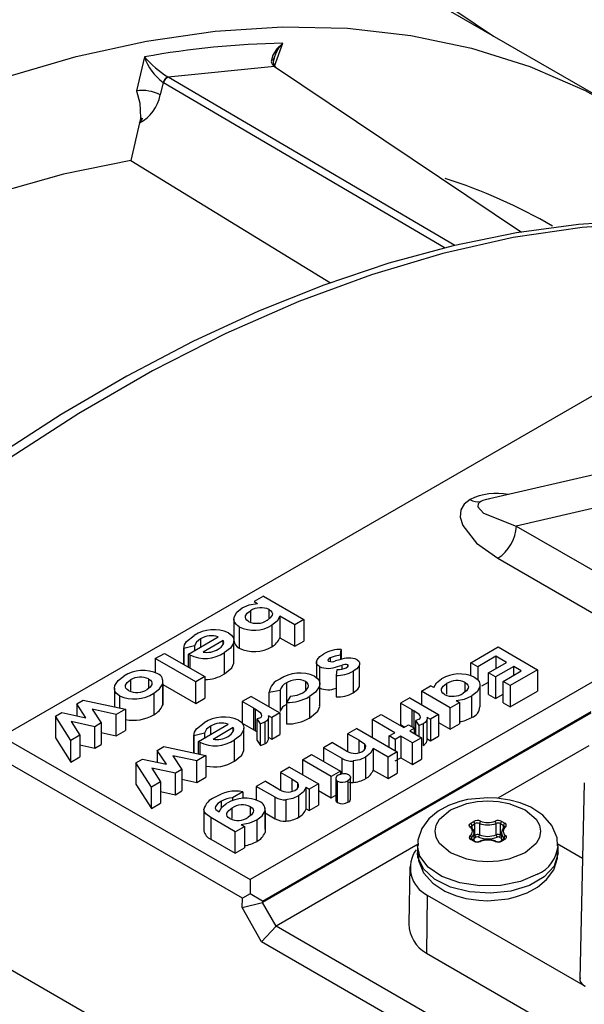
# Model space of a CAD drawing. Header units: inches. Extents: x 0 to 44, y 0 to 34.
# Tile 10 of 15: x 29.1 to 30.3, y 28.4 to 30.6. Entities that reach past the tile are written whole.
import ezdxf

# ---------------------------------------------------------------- set-up
doc = ezdxf.new("R2010")
doc.units = ezdxf.units.IN
doc.header["$LTSCALE"] = 4
doc.header["$MEASUREMENT"] = 0

msp = doc.modelspace()

# ---------------------------------------------------------------- linework, layer by layer
for p, q in [((30.42, 30.414), (30.0441, 30.6309)), ((29.6498, 30.5082), (29.6681, 30.5594)), ((29.358, 30.5287), (29.3401, 30.4528)), ((29.0378, 29.0037), (31.6352, 30.5031)), ((29.6491, 30.507), (29.4109, 30.4834)), ((29.6485, 30.5074), (29.6491, 30.507)), ((29.6491, 30.507), (30.2037, 30.1355)), ((29.6493, 30.5069), (29.6493, 30.507)), ((29.6518, 30.5062), (29.6513, 30.5066)), ((29.4109, 30.4834), (29.4103, 30.4838)), ((30.0541, 30.1056), (29.4109, 30.4834)), ((29.3995, 30.4714), (29.3929, 30.4433)), ((29.4004, 30.4709), (29.3995, 30.4714)), ((30.0319, 30.0998), (29.4004, 30.4709)), ((29.3496, 30.3917), (29.347, 30.3807)), ((29.349, 30.3919), (29.3537, 30.3902)), ((29.347, 30.3807), (29.3272, 30.2963)), ((29.3272, 30.2963), (29.7752, 30.0216)), ((30.537, 29.6308), (30.1217, 29.5347)), ((30.505, 29.5483), (30.1917, 29.4758)), ((30.1323, 29.5368), (30.1226, 29.5349)), ((30.1917, 29.4758), (30.4529, 29.3251)), ((30.15, 29.4035), (30.4225, 29.2462)), ((29.6245, 29.3183), (29.6041, 29.3065)), ((29.6041, 29.3065), (29.6111, 29.3024)), ((29.6245, 29.3183), (29.7151, 29.266)), ((29.5955, 29.2858), (29.5955, 29.262)), ((29.6377, 29.2678), (29.6377, 29.2884)), ((29.5583, 29.2678), (29.5583, 29.2196)), ((29.6947, 29.2542), (29.6612, 29.2736)), ((29.6612, 29.2736), (29.6612, 29.2253)), ((29.7151, 29.266), (29.6947, 29.2542)), ((29.7151, 29.266), (29.7151, 29.2177)), ((29.5705, 29.25), (29.5705, 29.2018)), ((29.6434, 29.2533), (29.6434, 29.2051)), ((29.6947, 29.206), (29.6947, 29.2542)), ((29.4564, 29.1885), (29.5232, 29.2271)), ((29.4836, 29.2226), (29.4836, 29.2042)), ((29.5345, 29.2192), (29.4892, 29.1931)), ((29.5345, 29.2102), (29.5345, 29.2192)), ((29.5585, 29.1699), (29.5585, 29.2182)), ((29.6612, 29.2253), (29.6947, 29.206)), ((29.6947, 29.206), (29.7151, 29.2177)), ((29.4703, 29.2071), (29.4465, 29.2007)), ((29.4465, 29.2035), (29.4465, 29.1649)), ((29.4465, 29.1649), (29.4465, 29.2007)), ((29.4703, 29.2071), (29.4703, 29.1966)), ((29.5374, 29.1439), (29.5374, 29.1921)), ((29.7976, 29.1859), (29.7992, 29.1991)), ((29.7992, 29.1991), (29.7992, 29.1763)), ((30.0895, 29.1692), (30.1507, 29.2045)), ((30.1507, 29.2045), (30.2391, 29.1535)), ((29.3822, 29.1784), (29.4026, 29.1902)), ((29.3822, 29.1784), (29.3822, 29.147)), ((29.4729, 29.1261), (29.3822, 29.1784)), ((29.4026, 29.1902), (29.4933, 29.1379)), ((29.4593, 29.1868), (29.4564, 29.1885)), ((29.4564, 29.1591), (29.4564, 29.1885)), ((29.4593, 29.1868), (29.4593, 29.1575)), ((29.744, 29.1729), (29.744, 29.1354)), ((29.7744, 29.1803), (29.7744, 29.1724)), ((29.796, 29.1758), (29.7866, 29.1734)), ((29.7976, 29.1859), (29.7976, 29.1761)), ((30.1053, 29.16), (30.0895, 29.1692)), ((30.0895, 29.1402), (30.0895, 29.1692)), ((30.1461, 29.1836), (30.1053, 29.16)), ((30.1291, 29.1463), (30.1699, 29.1698)), ((30.1699, 29.1698), (30.1461, 29.1836)), ((30.1461, 29.1836), (30.1461, 29.1561)), ((29.7502, 29.1607), (29.7502, 29.1215)), ((29.7896, 29.1538), (29.7874, 29.1405)), ((29.7909, 29.1608), (29.8013, 29.1634)), ((29.8013, 29.155), (29.8013, 29.1634)), ((29.8138, 29.1607), (29.8138, 29.1645)), ((29.8259, 29.1499), (29.8259, 29.1017)), ((29.8402, 29.1165), (29.8402, 29.1647)), ((30.1053, 29.16), (30.1053, 29.1302)), ((30.1858, 29.1607), (30.145, 29.1371)), ((30.162, 29.1273), (30.2028, 29.1509)), ((30.2391, 29.1535), (30.1779, 29.1182)), ((30.2028, 29.1509), (30.1858, 29.1607)), ((30.1858, 29.141), (30.1858, 29.1607)), ((30.2391, 29.1535), (30.2391, 29.1053)), ((29.3263, 29.1305), (29.3263, 29.1069)), ((29.3677, 29.1119), (29.3677, 29.1326)), ((29.3994, 29.0822), (29.3994, 29.1304)), ((29.4933, 29.1379), (29.4729, 29.1261)), ((29.4729, 29.0779), (29.4729, 29.1261)), ((29.4933, 29.1379), (29.4933, 29.0896)), ((30.3674, 29.1284), (29.5946, 28.6823)), ((29.719, 29.1271), (29.719, 29.1061)), ((29.7874, 29.1405), (29.7874, 29.0923)), ((30.0772, 29.104), (30.0772, 29.1247)), ((30.1146, 29.1171), (30.1291, 29.1255)), ((30.145, 29.1371), (30.1291, 29.1463)), ((30.1291, 29.0981), (30.1291, 29.1463)), ((30.145, 29.1371), (30.145, 29.0889)), ((30.162, 29.0791), (30.162, 29.1273)), ((30.1779, 29.1182), (30.162, 29.1273)), ((29.2903, 29.1121), (29.2903, 29.0703)), ((29.3987, 29.122), (29.3987, 29.0738)), ((29.3994, 29.1203), (29.4729, 29.0779)), ((29.6377, 29.1034), (29.6621, 29.1077)), ((29.6377, 29.0702), (29.6377, 29.1034)), ((29.6621, 29.1077), (29.6621, 29.0594)), ((29.6763, 29.1237), (29.6763, 29.0802)), ((29.7511, 29.0731), (29.7511, 29.1214)), ((29.9791, 29.1055), (29.9995, 29.1172)), ((30.0437, 29.0682), (29.9791, 29.1055)), ((29.9791, 29.1055), (29.9791, 29.0748)), ((30.0065, 29.1132), (29.9995, 29.1172)), ((30.0353, 29.1222), (30.0353, 29.0982)), ((30.1103, 29.0704), (30.1103, 29.1186)), ((30.1779, 29.1182), (30.1779, 29.0699)), ((30.1779, 29.0699), (30.2391, 29.1053)), ((29.2059, 29.0766), (29.2207, 29.0852)), ((29.2207, 29.0852), (29.315, 29.0651)), ((29.3019, 29.0947), (29.3019, 29.0678)), ((29.3789, 29.1006), (29.3789, 29.0524)), ((29.3987, 29.0738), (29.3991, 29.0822)), ((29.4729, 29.0779), (29.4933, 29.0896)), ((29.597, 29.0937), (29.5766, 29.0819)), ((29.6028, 29.0668), (29.5766, 29.0819)), ((29.5766, 29.0819), (29.5766, 29.0337)), ((29.597, 29.0937), (29.6616, 29.0564)), ((29.6857, 29.0938), (29.6761, 29.0799)), ((29.7276, 29.0931), (29.7276, 29.0449)), ((29.9526, 29.0902), (29.9322, 29.0784)), ((29.9526, 29.0902), (30.0172, 29.0529)), ((30.0568, 29.0841), (30.0641, 29.0799)), ((30.0916, 29.0463), (30.0916, 29.0945)), ((30.1291, 29.0981), (30.145, 29.0889)), ((30.145, 29.0889), (30.162, 29.0987)), ((29.226, 29.0458), (29.2059, 29.0766)), ((29.2059, 29.0766), (29.2059, 29.0501)), ((29.2945, 29.0532), (29.2409, 29.0647)), ((29.2409, 29.0647), (29.261, 29.0339)), ((29.315, 29.0651), (29.2945, 29.0532)), ((29.315, 29.0651), (29.315, 29.0168)), ((29.6028, 29.0668), (29.606, 29.065)), ((29.6028, 29.0186), (29.6028, 29.0668)), ((29.606, 29.065), (29.606, 29.0168)), ((29.6224, 28.6341), (30.3593, 29.0594)), ((29.6761, 29.0799), (29.6761, 29.0317)), ((29.9583, 29.0633), (29.9322, 29.0784)), ((29.9322, 29.0784), (29.9322, 29.0302)), ((29.9583, 29.0633), (29.9616, 29.0615)), ((29.9583, 29.0248), (29.9583, 29.0633)), ((29.9616, 29.0615), (29.9616, 29.023)), ((30.0437, 29.0682), (30.0641, 29.0799)), ((30.0437, 29.02), (30.0437, 29.0682)), ((30.0641, 29.0799), (30.0641, 29.0317)), ((30.162, 29.0791), (30.1779, 29.0699)), ((29.158, 29.049), (29.1724, 29.0573)), ((29.158, 29.049), (29.158, 29.0008)), ((29.1926, 28.9944), (29.158, 29.049)), ((29.1724, 29.0573), (29.226, 29.0458)), ((29.2467, 29.0256), (29.1937, 29.037)), ((29.1937, 29.037), (29.2132, 29.0063)), ((29.2945, 29.005), (29.2945, 29.0532)), ((29.618, 29.0456), (29.6108, 29.0431)), ((29.6181, 29.0318), (29.6108, 29.0431)), ((29.6108, 28.9949), (29.6108, 29.0431)), ((30.3591, 29.0561), (29.6224, 28.6309)), ((29.6355, 29.0505), (29.6435, 29.0459)), ((29.6361, 28.9967), (29.6361, 29.0449)), ((29.6616, 29.0564), (29.6435, 29.0459)), ((29.6435, 29.0459), (29.6435, 28.9977)), ((29.6616, 29.0564), (29.6616, 29.0082)), ((29.8683, 29.0415), (29.8887, 29.0533)), ((29.9193, 29.012), (29.8683, 29.0415)), ((29.8683, 29.0415), (29.8683, 29.0017)), ((29.8887, 29.0533), (29.9397, 29.0238)), ((29.9735, 29.0421), (29.9664, 29.0396)), ((29.9737, 29.0283), (29.9664, 29.0396)), ((29.9664, 29.0084), (29.9664, 29.0396)), ((29.9911, 29.047), (29.999, 29.0424)), ((29.9917, 28.9932), (29.9917, 29.0414)), ((30.0172, 29.0529), (29.999, 29.0424)), ((29.999, 29.0424), (29.999, 28.9942)), ((30.0172, 29.0529), (30.0172, 29.0046)), ((29.261, 29.0339), (29.2467, 29.0256)), ((29.2467, 28.9774), (29.2467, 29.0256)), ((29.261, 29.0339), (29.261, 28.9856)), ((29.2945, 29.005), (29.315, 29.0168)), ((29.4788, 28.9927), (29.5456, 29.0313)), ((29.506, 29.0267), (29.506, 29.0084)), ((29.5569, 29.0234), (29.5116, 28.9972)), ((29.5569, 29.0143), (29.5569, 29.0234)), ((29.5766, 29.0337), (29.6028, 29.0186)), ((29.5809, 28.9741), (29.5809, 29.0223)), ((29.6028, 29.0186), (29.606, 29.0168)), ((29.606, 29.0168), (29.6108, 29.0138)), ((29.6276, 29.0354), (29.6181, 29.0318)), ((29.6181, 28.9836), (29.6181, 29.0318)), ((29.6276, 29.0354), (29.6276, 28.9872)), ((29.8338, 29.0216), (29.8134, 29.0098)), ((29.8338, 29.0216), (29.9245, 28.9693)), ((29.9322, 29.0302), (29.9414, 29.0248)), ((29.9397, 29.0238), (29.9499, 29.0297)), ((29.9499, 29.0297), (29.9635, 29.0219)), ((29.9635, 29.0219), (29.9533, 29.016)), ((29.9533, 29.016), (29.9793, 29.0009)), ((29.9635, 29.0101), (29.9635, 29.0219)), ((29.9832, 29.0319), (29.9737, 29.0283)), ((29.9737, 29.0042), (29.9737, 29.0283)), ((29.9832, 29.0319), (29.9832, 28.9837)), ((30.0172, 29.0353), (30.0437, 29.02)), ((30.0437, 29.02), (30.0641, 29.0317)), ((29.0378, 29.0037), (29.5946, 28.6823)), ((29.158, 29.0008), (29.1926, 28.9462)), ((29.2132, 29.0063), (29.1926, 28.9944)), ((29.1926, 28.9462), (29.1926, 28.9944)), ((29.2132, 29.0063), (29.2132, 28.958)), ((29.261, 29.0122), (29.2945, 29.005)), ((29.4927, 29.0113), (29.4689, 29.0049)), ((29.4689, 29.0077), (29.4689, 28.9664)), ((29.4689, 28.9664), (29.4689, 29.0049)), ((29.4817, 28.9909), (29.4788, 28.9927)), ((29.4788, 28.9643), (29.4788, 28.9927)), ((29.4927, 29.0113), (29.4927, 29.0007)), ((29.5598, 28.9481), (29.5598, 28.9963)), ((29.6108, 28.9949), (29.6181, 28.9836)), ((29.6355, 29.0023), (29.6435, 28.9977)), ((29.6435, 28.9977), (29.6616, 29.0082)), ((29.8392, 28.995), (29.8134, 29.0098)), ((29.8134, 29.0098), (29.8134, 28.9708)), ((29.8392, 28.995), (29.8514, 28.9868)), ((29.8392, 28.9678), (29.8392, 28.995)), ((29.9068, 29.0048), (29.9193, 29.012)), ((29.9204, 28.997), (29.9068, 29.0048)), ((29.9068, 28.9795), (29.9068, 29.0048)), ((29.9329, 29.0042), (29.9204, 28.997)), ((29.9204, 28.997), (29.9204, 28.9716)), ((29.9589, 28.9891), (29.9329, 29.0042)), ((29.9329, 29.0042), (29.9329, 28.956)), ((29.9793, 29.0009), (29.9589, 28.9891)), ((29.9635, 29.0121), (29.9664, 29.0103)), ((29.9793, 29.0009), (29.9793, 28.9527)), ((29.9911, 28.9988), (29.999, 28.9942)), ((29.999, 28.9942), (30.0172, 29.0046)), ((29.5778, 28.6405), (28.9945, 28.9772)), ((29.2132, 28.9846), (29.2467, 28.9774)), ((29.2467, 28.9774), (29.261, 28.9856)), ((29.3867, 28.9723), (29.4015, 28.9808)), ((29.4069, 28.9414), (29.3867, 28.9723)), ((29.3867, 28.9723), (29.3867, 28.9457)), ((29.4015, 28.9808), (29.4958, 28.9607)), ((29.4817, 28.9909), (29.4817, 28.9637)), ((29.6181, 28.9836), (29.6276, 28.9872)), ((29.7794, 28.9902), (29.759, 28.9784)), ((29.8014, 28.954), (29.759, 28.9784)), ((29.759, 28.9784), (29.759, 28.9478)), ((29.7794, 28.9902), (29.8075, 28.974)), ((29.8514, 28.9868), (29.8514, 28.9745)), ((29.9041, 28.9575), (29.871, 28.9766)), ((29.871, 28.9766), (29.871, 28.9283)), ((29.9589, 28.9409), (29.9589, 28.9891)), ((30.3544, 28.9827), (30.1505, 28.865)), ((29.1926, 28.9462), (29.2132, 28.958)), ((29.3388, 28.9446), (29.3532, 28.9529)), ((29.3532, 28.9529), (29.4069, 28.9414)), ((29.4753, 28.9488), (29.4217, 28.9603)), ((29.4217, 28.9603), (29.4418, 28.9295)), ((29.4958, 28.9607), (29.4753, 28.9488)), ((29.4753, 28.9006), (29.4753, 28.9488)), ((29.4958, 28.9607), (29.4958, 28.9124)), ((29.7121, 28.9513), (29.7325, 28.9631)), ((29.7121, 28.9513), (29.7121, 28.9181)), ((29.7767, 28.914), (29.7121, 28.9513)), ((29.7325, 28.9631), (29.7971, 28.9258)), ((29.8014, 28.9194), (29.8014, 28.954)), ((29.8256, 28.9486), (29.8256, 28.9004)), ((29.8536, 28.9571), (29.8536, 28.9089)), ((29.9245, 28.9693), (29.9041, 28.9575)), ((29.9041, 28.9093), (29.9041, 28.9575)), ((29.9204, 28.9488), (29.9329, 28.956)), ((29.9245, 28.9693), (29.9245, 28.921)), ((29.9329, 28.956), (29.9589, 28.9409)), ((29.9589, 28.9409), (29.9793, 28.9527)), ((29.3388, 28.9446), (29.3388, 28.8964)), ((29.3735, 28.89), (29.3388, 28.9446)), ((29.4275, 28.9212), (29.3745, 28.9326)), ((29.3745, 28.9326), (29.394, 28.9019)), ((29.4418, 28.9295), (29.4275, 28.9212)), ((29.4418, 28.9295), (29.4418, 28.8813)), ((29.6833, 28.9347), (29.6629, 28.9229)), ((29.6833, 28.9347), (29.7479, 28.8974)), ((29.7971, 28.9258), (29.7767, 28.914)), ((29.7971, 28.9258), (29.7971, 28.9173)), ((29.871, 28.9283), (29.9041, 28.9093)), ((29.4275, 28.873), (29.4275, 28.9212)), ((29.4418, 28.9078), (29.4753, 28.9006)), ((29.4753, 28.9006), (29.4958, 28.9124)), ((29.6887, 28.9081), (29.6629, 28.9229)), ((29.6629, 28.9229), (29.6629, 28.8839)), ((29.6887, 28.9081), (29.7007, 28.9)), ((29.6887, 28.8826), (29.6887, 28.9081)), ((29.7767, 28.8658), (29.7767, 28.914)), ((29.7869, 28.9095), (29.7869, 28.8613)), ((29.8141, 28.9043), (29.8141, 28.856)), ((29.8199, 28.8631), (29.8199, 28.9113)), ((29.9041, 28.9093), (29.9245, 28.921)), ((29.3388, 28.8964), (29.3735, 28.8418)), ((29.394, 28.9019), (29.3735, 28.89)), ((29.3735, 28.8418), (29.3735, 28.89)), ((29.394, 28.9019), (29.394, 28.8537)), ((29.6289, 28.9033), (29.6085, 28.8915)), ((29.6509, 28.8671), (29.6085, 28.8915)), ((29.6085, 28.8915), (29.6085, 28.8614)), ((29.6289, 28.9033), (29.657, 28.8871)), ((29.7007, 28.9), (29.7007, 28.8873)), ((29.7207, 28.8896), (29.7275, 28.8857)), ((29.7207, 28.8414), (29.7207, 28.8896)), ((29.7479, 28.8974), (29.7275, 28.8857)), ((29.7275, 28.8857), (29.7275, 28.8374)), ((29.7479, 28.8974), (29.7479, 28.8492)), ((29.7479, 28.8824), (29.7767, 28.8658)), ((29.7908, 28.8551), (29.7908, 28.9033)), ((30.3442, 28.8996), (30.3343, 28.4593)), ((29.394, 28.8802), (29.4275, 28.873)), ((29.4275, 28.873), (29.4418, 28.8813)), ((29.5787, 28.8795), (29.5555, 28.8661)), ((29.5555, 28.8661), (29.5555, 28.8592)), ((29.5787, 28.8795), (29.5787, 28.8646)), ((29.6509, 28.8189), (29.6509, 28.8671)), ((29.6751, 28.8617), (29.6751, 28.8135)), ((29.7033, 28.8704), (29.7033, 28.8221)), ((29.7767, 28.8658), (29.7869, 28.8717)), ((29.3735, 28.8418), (29.394, 28.8537)), ((29.491, 28.8388), (29.491, 28.7906)), ((29.5303, 28.8432), (29.5303, 28.8582)), ((29.5539, 28.843), (29.5539, 28.8196)), ((29.5958, 28.8261), (29.5958, 28.846)), ((29.6283, 28.7958), (29.6283, 28.844)), ((29.7207, 28.8414), (29.7275, 28.8374)), ((29.7275, 28.8374), (29.7479, 28.8492)), ((29.5616, 28.7899), (29.5065, 28.8217)), ((29.5065, 28.8217), (29.5065, 28.7735)), ((29.6098, 28.8164), (29.6098, 28.7682)), ((29.6282, 28.8366), (29.6282, 28.7884)), ((29.6283, 28.8319), (29.6509, 28.8189)), ((29.5616, 28.7899), (29.582, 28.8017)), ((29.5748, 28.8058), (29.582, 28.8017)), ((29.582, 28.8017), (29.582, 28.7534)), ((30.0896, 28.809), (30.0962, 28.8128)), ((30.0906, 28.8002), (30.0901, 28.8011)), ((30.0901, 28.8009), (30.0901, 28.8011)), ((30.0924, 28.8041), (30.099, 28.808)), ((30.0924, 28.798), (30.0924, 28.8041)), ((30.099, 28.7823), (30.099, 28.808)), ((30.109, 28.8085), (30.109, 28.7828)), ((30.1464, 28.7828), (30.1464, 28.8085)), ((30.1564, 28.808), (30.1631, 28.8041)), ((30.1564, 28.7823), (30.1564, 28.808)), ((30.1592, 28.8128), (30.1658, 28.809)), ((30.1631, 28.798), (30.1631, 28.8041)), ((30.1654, 28.8011), (30.1648, 28.8002)), ((30.1654, 28.8011), (30.1654, 28.8009)), ((29.5065, 28.7735), (29.5616, 28.7417)), ((29.5616, 28.7417), (29.5616, 28.7899)), ((30.0962, 28.7688), (30.0896, 28.7726)), ((30.0914, 28.7768), (30.0914, 28.7729)), ((30.0982, 28.769), (30.0916, 28.7728)), ((30.0972, 28.7876), (30.0968, 28.7892)), ((30.0972, 28.7696), (30.0972, 28.7876)), ((30.099, 28.7823), (30.0972, 28.7812)), ((30.1018, 28.7774), (30.0972, 28.7748)), ((30.1583, 28.7748), (30.1536, 28.7774)), ((30.1583, 28.7812), (30.1564, 28.7823)), ((30.1639, 28.7728), (30.1572, 28.769)), ((30.1587, 28.7892), (30.1583, 28.7876)), ((30.1583, 28.7876), (30.1583, 28.7696)), ((30.1658, 28.7726), (30.1592, 28.7688)), ((30.164, 28.7729), (30.164, 28.7768)), ((30.1654, 28.7742), (30.1653, 28.774)), ((29.5616, 28.7417), (29.582, 28.7534)), ((29.9715, 28.7617), (29.6531, 28.5778)), ((29.9702, 28.7586), (29.9702, 28.7426)), ((30.3404, 28.7301), (30.2837, 28.7628)), ((30.2852, 28.7426), (30.2852, 28.7586)), ((29.9533, 28.7117), (29.9506, 28.5831)), ((29.5946, 28.6823), (29.5946, 28.6501)), ((29.5772, 28.62), (29.5778, 28.6405)), ((29.5946, 28.6501), (29.5778, 28.6405)), ((29.6224, 28.6341), (29.5946, 28.6501)), ((29.9921, 28.6471), (29.9901, 28.5175)), ((29.9921, 28.6471), (30.3458, 28.4429)), ((29.5772, 28.62), (29.6224, 28.6309)), ((29.62, 28.5429), (29.5772, 28.62)), ((29.6224, 28.6341), (29.6224, 28.6309)), ((29.6531, 28.5778), (29.6224, 28.6309)), ((29.62, 28.5429), (29.6531, 28.5778)), ((30.183, 28.2719), (29.6531, 28.5778)), ((30.1596, 28.2314), (29.62, 28.5429)), ((28.9809, 28.5251), (29.5376, 28.2037)), ((29.9901, 28.5175), (30.2992, 28.339))]:
    msp.add_line(p, q)
at = {"flags": 128}
for points in [[(27.486, 30.0531), (27.6485, 30.1815), (27.8125, 30.2995), (27.9774, 30.4066), (28.1426, 30.5025), (28.3076, 30.5869), (28.4717, 30.6594), (28.6343, 30.7197), (28.7949, 30.7677), (28.953, 30.8032), (29.1078, 30.8261), (29.259, 30.8362), (29.4058, 30.8336), (29.5479, 30.8182), (29.6847, 30.7901), (29.8157, 30.7494), (29.9404, 30.6963), (30.0584, 30.6309), (30.1403, 30.5754)], [(29.0443, 30.4822), (29.2045, 30.5296), (29.3621, 30.5644), (29.5165, 30.5866), (29.6671, 30.5961), (29.8135, 30.5929), (29.955, 30.577), (30.0913, 30.5484), (30.2217, 30.5072), (30.3459, 30.4536), (30.4634, 30.3878), (30.5737, 30.31), (30.6765, 30.2204), (30.7415, 30.1535)], [(29.6681, 30.5594), (29.6548, 30.5466), (29.6456, 30.5328), (29.6423, 30.5188), (29.6441, 30.5125), (29.6485, 30.5074)], [(29.6513, 30.5065), (29.6514, 30.5065), (29.6501, 30.5072), (29.6485, 30.5074)], [(29.6491, 30.507), (29.6506, 30.5068), (29.6518, 30.5062)], [(29.6529, 30.5046), (29.6524, 30.5055), (29.6516, 30.5064)], [(29.3401, 30.4528), (29.3478, 30.4248), (29.349, 30.3919)], [(29.347, 30.3807), (29.3487, 30.384), (29.3537, 30.3902)], [(29.3272, 30.2963), (29.1762, 30.2654), (29.0224, 30.222), (28.8665, 30.1661), (28.709, 30.098), (28.5507, 30.018), (28.392, 29.9264), (28.2336, 29.8235), (28.0761, 29.7098), (27.9202, 29.5857), (27.7665, 29.4516), (27.6817, 29.3726)], [(30.9206, 30.1107), (30.8709, 30.1244), (30.7317, 30.1491), (30.6018, 30.1606), (30.4683, 30.1619), (30.3315, 30.153), (30.1919, 30.1339), (30.0499, 30.1048), (29.906, 30.0656), (29.7604, 30.0167), (29.6137, 29.958), (29.4663, 29.8899), (29.3185, 29.8125), (29.1708, 29.7261), (29.0236, 29.631)], [(30.9315, 30.1077), (30.9158, 30.1118), (30.779, 30.1392), (30.637, 30.1541), (30.4902, 30.1563), (30.3393, 30.146), (30.1846, 30.1231), (30.0269, 30.0876), (29.8666, 30.0398), (29.7042, 29.9798), (29.5404, 29.9077), (29.3758, 29.824), (29.2108, 29.7287), (29.0462, 29.6224)], [(30.0879, 29.5358), (30.0748, 29.5253), (30.0674, 29.5121), (30.0659, 29.4957), (30.0715, 29.4771), (30.1023, 29.4378), (30.15, 29.4035)], [(30.1118, 29.5307), (30.1084, 29.5282), (30.1061, 29.5254), (30.1051, 29.5191), (30.118, 29.5046), (30.1917, 29.4758)], [(30.1226, 29.5349), (30.1168, 29.533), (30.1118, 29.5307)], [(29.5771, 29.2923), (29.5927, 29.299), (29.6111, 29.3024)], [(29.5705, 29.25), (29.5671, 29.2522), (29.5642, 29.2546), (29.5601, 29.26), (29.5584, 29.2655), (29.5589, 29.2716), (29.565, 29.2828), (29.5771, 29.2923)], [(29.5912, 29.2616), (29.5875, 29.2643), (29.5851, 29.2674), (29.5842, 29.2706), (29.5845, 29.2741), (29.5883, 29.2805), (29.5955, 29.2858)], [(29.6377, 29.2884), (29.6414, 29.2858), (29.6438, 29.2827), (29.6447, 29.2795), (29.6442, 29.2759), (29.6401, 29.2696), (29.6329, 29.2642)], [(29.6612, 29.2736), (29.6552, 29.2626), (29.6434, 29.2533)], [(29.5461, 29.2361), (29.5527, 29.2313), (29.5569, 29.2256), (29.5585, 29.2198), (29.5577, 29.2134), (29.5505, 29.2018), (29.5374, 29.1921)], [(29.4465, 29.2007), (29.4476, 29.209), (29.4523, 29.2168), (29.4695, 29.2301)], [(29.4836, 29.2226), (29.4746, 29.2155), (29.4703, 29.2071)], [(29.5228, 29.1994), (29.5299, 29.2044), (29.5346, 29.2103)], [(29.5374, 29.1439), (29.5538, 29.1575), (29.5583, 29.168), (29.5581, 29.1699)], [(29.7502, 29.1607), (29.7461, 29.1639), (29.744, 29.1677), (29.7437, 29.1715), (29.745, 29.1756), (29.751, 29.1828), (29.7599, 29.189)], [(29.7744, 29.1803), (29.7718, 29.1786), (29.77, 29.1767), (29.7693, 29.1744), (29.7696, 29.1734), (29.7706, 29.1724)], [(29.7976, 29.1859), (29.7852, 29.1842), (29.7744, 29.1803)], [(29.8348, 29.1759), (29.8385, 29.1729), (29.8403, 29.1695), (29.8404, 29.1659), (29.8392, 29.1622), (29.8339, 29.1555), (29.8259, 29.1499)], [(29.8104, 29.158), (29.8143, 29.1611), (29.8148, 29.1621), (29.8149, 29.163), (29.8146, 29.1638), (29.8138, 29.1645)], [(29.3019, 29.0947), (29.2955, 29.0997), (29.2917, 29.1055), (29.2903, 29.1116), (29.2913, 29.1178), (29.2988, 29.1293), (29.3119, 29.1391)], [(29.3224, 29.1065), (29.3187, 29.1091), (29.3162, 29.1121), (29.3152, 29.1153), (29.3155, 29.1188), (29.3193, 29.1251), (29.3263, 29.1305)], [(29.3677, 29.1326), (29.3713, 29.13), (29.3737, 29.127), (29.3747, 29.1238), (29.3744, 29.1204), (29.3707, 29.1141), (29.3637, 29.1088)], [(29.7127, 29.1015), (29.7205, 29.1072), (29.7253, 29.1138), (29.726, 29.1176), (29.7252, 29.121), (29.7228, 29.1243), (29.719, 29.1271)], [(29.7395, 29.1389), (29.7461, 29.1337), (29.75, 29.1277), (29.7511, 29.1215), (29.7497, 29.115), (29.7413, 29.1032), (29.7276, 29.0931)], [(30.0065, 29.1132), (30.0125, 29.1238), (30.0241, 29.1328)], [(30.0772, 29.1247), (30.0809, 29.1221), (30.0833, 29.119), (30.0842, 29.1158), (30.0838, 29.1123), (30.0799, 29.106), (30.0728, 29.1007)], [(30.0974, 29.1366), (30.1008, 29.1344), (30.1038, 29.132), (30.1082, 29.1267), (30.1102, 29.1211), (30.1099, 29.1151), (30.1038, 29.1039), (30.0916, 29.0945)], [(29.3789, 29.1006), (29.3917, 29.1104), (29.3987, 29.122)], [(29.8259, 29.1017), (29.8366, 29.11), (29.8401, 29.1161), (29.8401, 29.1165)], [(30.0308, 29.0978), (30.0271, 29.1005), (30.0246, 29.1036), (30.0236, 29.1068), (30.024, 29.1104), (30.028, 29.1168), (30.0353, 29.1222)], [(29.6857, 29.0938), (29.7005, 29.0962), (29.7127, 29.1015)], [(30.0568, 29.0841), (30.0757, 29.0877), (30.0916, 29.0945)], [(29.618, 29.0456), (29.6196, 29.0467), (29.6206, 29.0479), (29.6214, 29.0508), (29.6206, 29.0536), (29.6186, 29.0562), (29.606, 29.065)], [(29.7276, 29.0449), (29.7463, 29.0607), (29.7509, 29.0712), (29.7507, 29.0731)], [(29.9735, 29.0421), (29.9752, 29.0432), (29.9762, 29.0444), (29.977, 29.0473), (29.9762, 29.0501), (29.9741, 29.0527), (29.9616, 29.0615)], [(29.5685, 29.0403), (29.5751, 29.0355), (29.5793, 29.0298), (29.5809, 29.024), (29.5801, 29.0176), (29.5729, 29.006), (29.5598, 28.9963)], [(29.6355, 29.0505), (29.6362, 29.0485), (29.6363, 29.0464), (29.6351, 29.0424), (29.6321, 29.0386), (29.6276, 29.0354)], [(29.9911, 29.047), (29.9917, 29.045), (29.9919, 29.0429), (29.9906, 29.0389), (29.9876, 29.0351), (29.9832, 29.0319)], [(29.4689, 29.0049), (29.47, 29.0131), (29.4747, 29.021), (29.4919, 29.0343)], [(29.506, 29.0267), (29.497, 29.0197), (29.4927, 29.0113)], [(29.5452, 29.0036), (29.5523, 29.0086), (29.557, 29.0145)], [(29.5598, 28.9481), (29.5762, 28.9616), (29.5807, 28.9722), (29.5805, 28.9741)], [(29.8454, 28.9694), (29.8482, 28.9712), (29.8505, 28.9731), (29.8535, 28.9776), (29.8539, 28.9823), (29.8514, 28.9868)], [(29.871, 28.9766), (29.8648, 28.9661), (29.8536, 28.9571)], [(29.8536, 28.9571), (29.8409, 28.9515), (29.8256, 28.9486)], [(29.7925, 28.9166), (29.7887, 28.9136), (29.7869, 28.9101), (29.7869, 28.9082), (29.7875, 28.9064), (29.7888, 28.9047), (29.7908, 28.9033)], [(29.816, 28.9175), (29.818, 28.9161), (29.8193, 28.9144), (29.8198, 28.9126), (29.8198, 28.9107), (29.8179, 28.9072), (29.8141, 28.9043)], [(29.6949, 28.8825), (29.7, 28.8863), (29.703, 28.8907), (29.7033, 28.8955), (29.7007, 28.9)], [(29.7207, 28.8896), (29.7145, 28.8792), (29.7033, 28.8704)], [(29.7033, 28.8704), (29.6904, 28.8647), (29.6751, 28.8617)], [(30.1277, 28.8662), (30.082, 28.8618), (30.0652, 28.8578), (30.0394, 28.8485), (30.0163, 28.8358), (29.9957, 28.8186), (29.98, 28.797), (29.9712, 28.7709), (29.9716, 28.7586)], [(30.2838, 28.7582), (30.2833, 28.776), (30.2715, 28.8038), (30.251, 28.8269), (30.2241, 28.8447), (30.2, 28.8548), (30.1772, 28.861), (30.1482, 28.8653), (30.1277, 28.8662)], [(29.5065, 28.8217), (29.4953, 28.8302), (29.492, 28.8352), (29.491, 28.8405)], [(29.5303, 28.8582), (29.5224, 28.8529), (29.5171, 28.8466), (29.5164, 28.8429), (29.5169, 28.8413), (29.518, 28.8398), (29.5255, 28.8343)], [(29.5255, 28.8343), (29.5312, 28.8449), (29.5429, 28.8537)], [(29.5492, 28.8193), (29.5456, 28.8219), (29.5432, 28.8249), (29.5423, 28.8281), (29.5428, 28.8315), (29.5468, 28.8377), (29.5539, 28.843)], [(29.5958, 28.846), (29.5994, 28.8434), (29.6016, 28.8403), (29.6023, 28.8371), (29.6018, 28.8337), (29.5977, 28.8275), (29.5905, 28.8223)], [(30.2112, 28.7426), (30.1746, 28.7282), (30.1517, 28.724), (30.1277, 28.7226), (30.1038, 28.724), (30.0808, 28.7282), (30.0442, 28.7426), (30.0193, 28.7637), (30.012, 28.777), (30.0096, 28.7908), (30.012, 28.8046), (30.0193, 28.8179), (30.0442, 28.839)], [(30.0442, 28.839), (30.0808, 28.8534), (30.1038, 28.8576), (30.1277, 28.859), (30.1517, 28.8576), (30.1746, 28.8534), (30.2112, 28.839), (30.2361, 28.8179), (30.2434, 28.8046), (30.2458, 28.7908), (30.2434, 28.777), (30.2361, 28.7637), (30.2112, 28.7426)], [(29.5748, 28.8058), (29.5938, 28.8095), (29.6098, 28.8164)], [(29.6098, 28.8164), (29.6219, 28.8256), (29.6282, 28.8366)], [(30.0882, 28.8003), (30.0865, 28.8025), (30.0862, 28.8048), (30.0872, 28.8071), (30.0896, 28.809)], [(30.0965, 28.7904), (30.0954, 28.7943), (30.0906, 28.8002)], [(30.1648, 28.8002), (30.16, 28.7943), (30.1591, 28.7908)], [(30.0916, 28.7728), (30.0905, 28.7736), (30.0901, 28.774)], [(30.1654, 28.774), (30.165, 28.7736), (30.1639, 28.7728)], [(30.1673, 28.7813), (30.1689, 28.7791), (30.1692, 28.7768), (30.1682, 28.7745), (30.1658, 28.7726)], [(30.2391, 28.6944), (30.2013, 28.6783), (30.157, 28.6693), (30.1101, 28.6683), (30.0647, 28.6753), (30.025, 28.6897), (29.9944, 28.7103), (29.9756, 28.7351), (29.9702, 28.7585)], [(30.2852, 28.7426), (30.2851, 28.7392), (30.2764, 28.7125), (30.2544, 28.6886), (30.2212, 28.6694), (30.1797, 28.6568), (30.1336, 28.6517), (30.087, 28.6548), (30.0439, 28.6656), (30.0084, 28.6833), (29.9834, 28.7062), (29.9712, 28.7324), (29.9702, 28.7426)], [(29.9716, 28.743), (29.9722, 28.7252), (29.9839, 28.6975), (30.0045, 28.6743), (30.0313, 28.6566), (30.0554, 28.6464), (30.0783, 28.6402), (30.1073, 28.6359), (30.1277, 28.635)], [(30.1277, 28.635), (30.1734, 28.6394), (30.1902, 28.6434), (30.216, 28.6527), (30.2392, 28.6654), (30.2597, 28.6826), (30.2755, 28.7043), (30.2842, 28.7303), (30.2838, 28.7426)]]:
    msp.add_lwpolyline(points, dxfattribs=at)
for centre, radius, start, end in [((29.7049, 28.606), 1.9538, 91.0778, 100.2265), ((29.7189, 30.5071), 0.0729, 134.1523, 172.1283), ((29.4728, 30.5682), 0.1215, 199.0034, 232.867), ((29.5493, 30.6987), 0.2559, 221.6195, 237.0949), ((29.6635, 30.5189), 0.0174, 149.5164, 225.3127), ((29.6491, 30.5023), 0.00477, 23.9162, 55.692), ((29.4171, 30.467), 0.0181, 112.008, 166.0029), ((29.4176, 30.467), 0.0177, 112.154, 167.3673), ((29.3518, 30.3659), 0.0877, 62.0323, 97.6262), ((29.305, 30.4596), 0.0894, 298.0249, 349.4952), ((29.6618, 29.0991), 1.2148, 59.7947, 72.2559), ((30.1484, 29.4047), 0.1444, 79.7998, 114.7845), ((30.1064, 29.564), 0.0338, 236.6986, 279.2317), ((30.1011, 29.48), 0.0908, 302.6055, 357.3945), ((29.6189, 29.2495), 0.0432, 64.2205, 122.7882), ((29.6097, 29.3004), 0.0429, 244.4992, 302.6855), ((29.5132, 29.1638), 0.0794, 65.5659, 123.4245), ((29.604, 29.3177), 0.0755, 243.7309, 301.4754), ((29.5082, 29.1832), 0.0464, 71.1033, 121.9519), ((29.5243, 29.2146), 0.0112, 337.3042, 24.2873), ((29.5794, 29.2209), 0.0211, 183.5751, 245.2481), ((29.6276, 29.2369), 0.0355, 296.4468, 341.0205), ((29.4938, 29.2552), 0.0766, 243.2182, 304.6167), ((29.4976, 29.241), 0.0487, 260.0881, 301.271), ((29.6039, 29.2714), 0.0772, 244.4196, 300.7866), ((29.798, 29.1224), 0.0767, 89.1484, 119.8367), ((29.7773, 29.1949), 0.0235, 253.559, 293.3419), ((29.8156, 29.1295), 0.0502, 67.4865, 112.936), ((29.3549, 29.0708), 0.0808, 65.8728, 122.1865), ((29.7705, 29.2055), 0.0492, 245.6837, 294.6039), ((29.7894, 29.216), 0.0755, 268.5107, 298.9129), ((29.7914, 29.1991), 0.0453, 267.7732, 294.8426), ((29.809, 29.1475), 0.0176, 74.2245, 116.1041), ((29.3489, 29.0948), 0.0422, 63.6745, 122.3543), ((29.3799, 29.1269), 0.0194, 345.5906, 65.3727), ((29.4922, 29.2189), 0.0876, 270.7301, 301.091), ((29.6723, 29.099), 0.0348, 108.7207, 172.727), ((29.7066, 29.064), 0.0818, 66.2976, 123.7674), ((29.7007, 29.0874), 0.0438, 65.311, 123.8844), ((30.0643, 29.0667), 0.0773, 64.6741, 121.3169), ((30.0585, 29.0854), 0.0436, 64.5497, 122.203), ((29.3409, 29.1445), 0.0423, 243.9657, 302.5772), ((29.684, 29.1025), 0.0225, 110.0772, 166.8784), ((29.7696, 29.1581), 0.0496, 247.0174, 291.0342), ((29.3348, 29.1706), 0.0827, 246.5481, 302.1892), ((29.6787, 29.1767), 0.0968, 268.448, 300.299), ((29.7898, 29.1659), 0.0736, 268.1143, 299.3092), ((30.0493, 29.1367), 0.043, 244.5857, 303.1376), ((29.3599, 29.0897), 0.0419, 296.8849, 337.6411), ((29.6869, 29.0518), 0.026, 114.1002, 162.8555), ((30.0839, 29.0709), 0.0258, 287.3772, 358.7981), ((29.3329, 29.1317), 0.0917, 258.7762, 300.1211), ((29.5356, 28.968), 0.0794, 65.5659, 123.4245), ((29.6785, 29.1292), 0.0975, 268.5604, 300.1866), ((30.055, 29.1085), 0.0722, 277.2532, 300.5129), ((29.5306, 28.9874), 0.0464, 71.1033, 121.9519), ((29.5467, 29.0188), 0.0112, 337.3042, 24.2873), ((29.5162, 29.0593), 0.0766, 243.2182, 304.6167), ((29.52, 29.0452), 0.0487, 260.0881, 301.271), ((29.6221, 29.0004), 0.0143, 292.831, 345.1539), ((29.9776, 28.9969), 0.0143, 292.831, 345.1539), ((29.8299, 29.0002), 0.0345, 229.4869, 296.7681), ((29.5141, 29.0233), 0.088, 258.0586, 301.2952), ((29.8221, 28.9899), 0.0415, 240.0812, 274.8889), ((29.8356, 28.9426), 0.0382, 298.2053, 338.1189), ((29.8016, 28.9261), 0.0252, 244.8398, 299.9292), ((29.8051, 28.8952), 0.0248, 64.0097, 120.5707), ((29.8209, 28.966), 0.0658, 274.1087, 299.8396), ((29.6794, 28.9132), 0.0344, 229.295, 296.8013), ((29.8223, 28.934), 0.0338, 259.29, 275.6861), ((29.5277, 28.8306), 0.038, 109.4309, 164.8654), ((29.5626, 28.7972), 0.0839, 78.9177, 124.5065), ((29.5584, 28.8134), 0.0529, 93.1473, 122.0214), ((29.5834, 28.7892), 0.0761, 64.5668, 122.1066), ((29.6715, 28.9029), 0.0413, 240.0912, 274.9642), ((29.7931, 28.8608), 0.0062, 175.7456, 248.3887), ((29.8114, 28.864), 0.00847, 289.1042, 353.7403), ((29.5776, 28.8066), 0.0434, 65.234, 123.1319), ((29.6078, 28.8391), 0.0205, 353.0056, 66.4261), ((29.6855, 28.8557), 0.038, 297.9563, 337.8256), ((29.8016, 28.8779), 0.0252, 244.8398, 299.9292), ((29.5672, 28.8576), 0.0423, 244.8095, 303.4276), ((29.6715, 28.8547), 0.0413, 240.0912, 274.9642), ((29.67, 28.8806), 0.0672, 274.2857, 299.6494), ((30.0893, 28.7981), 0.00249, 57.2437, 116.3768), ((30.0815, 28.7908), 0.0117, 305.0941, 54.9059), ((30.0863, 28.8039), 0.00605, 2.6055, 57.3945), ((30.0941, 28.8005), 0.00403, 114.6582, 171.2853), ((30.1046, 28.7965), 0.0184, 69.0998, 117.2521), ((30.093, 28.8077), 0.00605, 2.6055, 57.3945), ((30.1046, 28.797), 0.0123, 69.2744, 117.0775), ((30.1164, 28.8084), 0.0074, 134.602, 178.6675), ((30.1277, 28.8593), 0.0541, 249.7652, 290.2348), ((30.1277, 28.8582), 0.0475, 249.6588, 290.3412), ((30.1508, 28.7965), 0.0184, 62.7498, 110.8983), ((30.139, 28.8084), 0.0074, 1.3325, 45.398), ((30.1508, 28.797), 0.0123, 62.9225, 110.7256), ((30.1625, 28.8077), 0.00605, 122.6055, 177.3945), ((30.174, 28.7908), 0.0117, 125.0941, 234.9059), ((30.1691, 28.8039), 0.00605, 122.6055, 177.3945), ((30.1615, 28.8006), 0.00392, 7.7875, 66.1815), ((30.1662, 28.7981), 0.00249, 63.6232, 122.7563), ((30.1642, 28.8043), 0.00497, 307.6763, 71.2297), ((29.516, 28.797), 0.0254, 190.8571, 248.1949), ((29.5932, 28.8017), 0.0374, 296.3867, 339.2111), ((30.0912, 28.7773), 0.00497, 127.6763, 251.2297), ((30.0862, 28.7764), 0.00523, 4.0302, 68.0316), ((30.0908, 28.771), 0.00198, 65.686, 125.6182), ((30.0934, 28.7741), 0.00335, 126.6615, 177.4985), ((30.0838, 28.7876), 0.0132, 305.1333, 20.6073), ((30.1046, 28.7713), 0.0123, 69.2744, 117.0775), ((30.1051, 28.7825), 0.00605, 182.6055, 237.3945), ((30.1046, 28.772), 0.00612, 69.0996, 117.2523), ((30.1016, 28.783), 0.0074, 314.602, 358.6675), ((30.1277, 28.8345), 0.0605, 249.7558, 290.2442), ((30.1277, 28.8336), 0.0541, 249.7652, 290.2348), ((30.1277, 28.7195), 0.0521, 69.7652, 110.2348), ((30.1508, 28.7713), 0.0123, 62.9225, 110.7256), ((30.1538, 28.783), 0.0074, 181.3325, 225.398), ((30.1508, 28.772), 0.00612, 62.7514, 110.8967), ((30.1504, 28.7825), 0.00605, 302.6055, 357.3945), ((30.1716, 28.7876), 0.0132, 160.3657, 234.8493), ((30.1647, 28.771), 0.00198, 54.3818, 114.314), ((30.1692, 28.7764), 0.00523, 111.9684, 175.9698), ((30.162, 28.7741), 0.00335, 2.5015, 53.3385), ((29.5719, 28.8335), 0.0755, 277.7185, 300.1437), ((30.0238, 28.7092), 0.0697, 144.6424, 242.9634), ((30.0974, 28.7673), 0.00188, 63.5481, 127.3029), ((30.1046, 28.7851), 0.0184, 242.7498, 290.8983), ((30.1046, 28.7817), 0.0142, 243.1281, 290.9338), ((30.1101, 28.767), 0.00141, 40.6482, 107.2624), ((30.1277, 28.7234), 0.0475, 69.6588, 110.3412), ((30.1508, 28.7851), 0.0184, 249.0998, 297.2521), ((30.1453, 28.767), 0.00141, 72.7376, 139.3518), ((30.1508, 28.7817), 0.0142, 249.0662, 296.8719), ((30.1581, 28.7673), 0.00188, 52.6971, 116.4519), ((30.2082, 28.7652), 0.0773, 293.5299, 354.9228), ((30.0285, 28.5853), 0.078, 181.6087, 240.4554)]:
    msp.add_arc(centre, radius, start, end)
msp.add_ellipse((30.3737, 28.459), major_axis=(0.0394, 0), ratio=0.577202, start_param=3.021872, end_param=3.926801)

doc.saveas('drawing.dxf')
